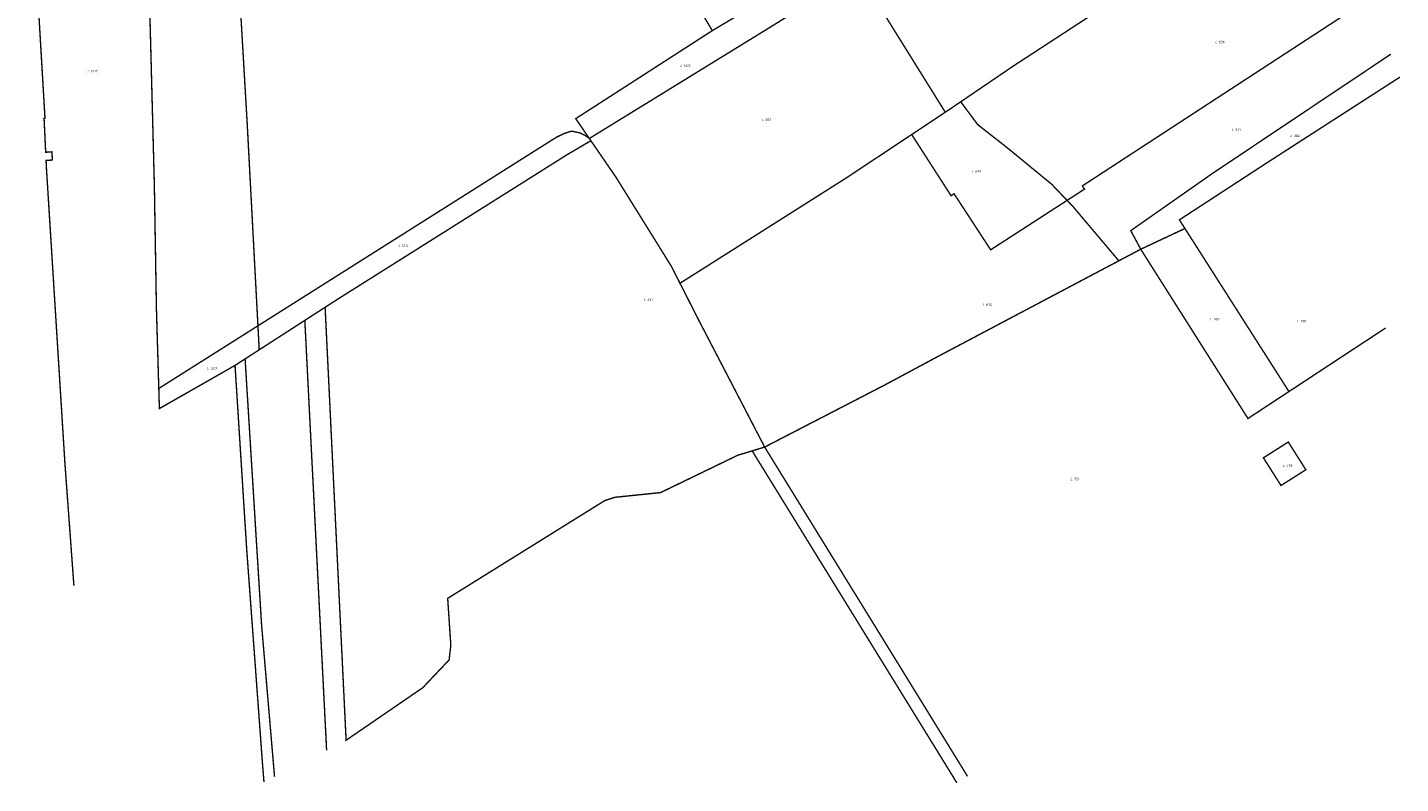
# Model space of a CAD drawing. Header units: metres. Extents: x 127868 to 128067, y 464536 to 464774.
# Tile 1 of 2: x 127868 to 128067, y 464536 to 464646. Entities that reach past the tile are written whole.
import ezdxf
from ezdxf.enums import TextEntityAlignment as Align
from ezdxf.lldxf.tags import DXFTag

# ---------------------------------------------------------------- set-up
doc = ezdxf.new("R2010")
doc.units = ezdxf.units.M
doc.layers.get('0').update_dxf_attribs({"linetype": 'CONTINUOUS'})
doc.layers.add('B-WE-KG-GRENS_PERCEEL-G', color=150, linetype='KG-PERCEEL', lineweight=18)
doc.layers.add('B-WE-KG-GRENS_PERCEEL-S', color=150, linetype='CONTINUOUS', lineweight=25)
doc.styles.add('NLCS-ISO', font='NLCS-ISO.ttf')
doc.styles.get("Standard").update_dxf_attribs({"font": 'NLCS-ISO.ttf'})
tags = doc.linetypes.add('KG-PERCEEL', pattern='A,5.5,-2,["P",Standard,S=1.8,R=0,X=-0.5,Y=-0.9],-2,5.5,-2,[5,NLCS.SHX,S=0.75,R=0,X=0,Y=0],-2', length=19).pattern_tags.tags
tags[6] = DXFTag(74, 10)

# ---------------------------------------------------------------- blocks, each defined once
blk = doc.blocks.new('SKG-PERCEELNUMMER-SO')
at = {"transparency": 33554687, "style": 'NLCS-ISO', "oblique": 10, "flags": 1}
blk.add_attdef('GEMEENTECODE', text='', height=1.8, dxfattribs=at).set_placement((0, 2.55), align=Align.MIDDLE_CENTER)
at = {"transparency": 33554687, "style": 'NLCS-ISO', "oblique": 10}
blk.add_attdef('SECTIE', text='', height=1.8, dxfattribs=at).set_placement((-0.5, 0), align=Align.MIDDLE_RIGHT)
blk.add_attdef('PERCEELNUMMER', text='', height=1.8, dxfattribs=at).set_placement((0.5, 0), align=Align.MIDDLE_LEFT)

msp = doc.modelspace()

# ---------------------------------------------------------------- linework, layer by layer
at = {"layer": 'B-WE-KG-GRENS_PERCEEL-G', "transparency": 33554687, "const_width": 0.2, "flags": 128}
for points in [[(127899.544, 464597.733), (127901.593, 464599.055), (127901.408, 464602.54), (127900.777, 464614.422), (127899.849, 464631.899), (127898.225, 464659.654), (127896.533, 464690.027), (127896.203, 464704.169), (127896.035, 464707.365), (127894.613, 464709.418), (127892.573, 464710.669), (127891.815, 464718.991), (127899.789, 464724.561), (127900.015, 464751.739), (127900.729, 464773.683)], [(127889.346, 464746.097), (127891.815, 464718.991), (127890.292, 464717.927), (127883.267, 464713.021), (127883.894, 464702.374), (127884.556, 464686.292), (127885.316, 464663.421), (127886.376, 464622.921), (127886.486, 464616.347), (127886.675, 464605.054), (127887.019, 464593.444), (127887.105, 464590.521), (127898.084, 464596.791), (127899.544, 464597.733), (127900.538, 464581.681), (127901.937, 464559.099), (127903.816, 464537.071)], [(127874.701, 464564.802), (127873.398, 464582.548), (127870.724, 464625.264), (127870.662, 464626.552), (127871.573, 464626.612), (127871.51, 464627.796), (127870.605, 464627.743), (127870.369, 464632.674), (127870.505, 464632.681), (127869.47, 464650.19), (127868.675, 464677.116), (127868.536, 464687.247), (127868.417, 464687.249), (127868.062, 464719.548), (127869.144, 464719.557), (127869.05, 464730.561), (127869.214, 464741.228)], [(128001.151, 464633.554), (127988.538, 464653.831), (127991.94, 464655.94), (127995.68, 464658.22), (128016.485, 464671.12), (128034.916, 464682.313), (128028.556, 464691.181), (128020.644, 464701.516), (128004.618, 464721.549), (128000, 464719.035), (127954.488, 464693.498), (127948.722, 464690.263)], [(127934.675, 464714.048), (127928.602, 464710.092), (127939.976, 464691.272), (127942.615, 464686.837), (127957.468, 464661.88), (127966.409, 464646.97), (127967.35, 464645.401), (127968.896, 464646.323), (127969.022, 464646.398), (127969.247, 464646.532), (127979.332, 464652.542)], [(128003.398, 464635.066), (128011.017, 464640.25), (128028.698, 464651.784), (128028.76, 464651.7), (128047.321, 464663.768), (128048.444, 464664.536), (128048.942, 464664.876), (128034.916, 464682.313)], [(128048.444, 464664.536), (128057.639, 464652.734), (128060.697, 464648.719), (128021.052, 464622.857), (128021.358, 464622.385), (128018.832, 464620.75), (128019.654, 464619.892), (128026.341, 464611.978)], [(127887.019, 464593.444), (127901.408, 464602.54), (127902.389, 464603.16), (127944.702, 464629.908), (127945.805, 464630.442), (127946.527, 464630.683), (127946.949, 464630.803), (127948.093, 464630.562), (127948.876, 464630.201), (127949.5, 464629.74), (127974.68, 464645.24), (127981.3, 464649.344), (127988.538, 464653.831)], [(127967.35, 464645.401), (127949.342, 464633.792), (127947.524, 464632.62), (127949.5, 464629.74), (127949.723, 464629.415), (127953.4, 464624.06), (127961.38, 464611.22), (127962.654, 464608.716)], [(128004.382, 464537.123), (127974.943, 464584.933), (127992.4, 464593.96), (128000, 464598.04), (128026.341, 464611.978), (128029.52, 464613.66), (128028.072, 464616.358), (128039.8, 464624.577), (128065.823, 464641.987)], [(128051.026, 464592.992), (128045.08, 464589.08), (128029.52, 464613.66), (128035.933, 464616.67), (128035.133, 464617.925), (128048.024, 464626.331), (128067.122, 464638.642)], [(128002.835, 464536.175), (127973.132, 464584.377), (127974.943, 464584.933), (127965.48, 464603.16), (127962.654, 464608.716), (127986.68, 464623.94), (127996.283, 464630.313), (128000, 464632.78), (128001.151, 464633.554), (128003.398, 464635.066), (128005.876, 464631.738), (128010.153, 464628.386), (128016.568, 464623.12), (128018.832, 464620.75), (128007.74, 464613.573), (128002.434, 464621.708), (128001.998, 464621.424), (127996.283, 464630.313)], [(127911.374, 464540.908), (127908.211, 464603.327), (127911.157, 464605.229), (127913.123, 464606.498), (127946.185, 464627.329), (127949.723, 464629.415)], [(128035.933, 464616.67), (128051.026, 464592.992), (128065.047, 464602.218)], [(127911.157, 464605.229), (127914.203, 464542.362), (127925.328, 464549.993), (127929.153, 464554.028), (127929.398, 464556.171), (127928.943, 464562.962), (127951.74, 464577.164), (127953.171, 464577.635), (127959.844, 464578.323), (127971.058, 464583.757), (127973.132, 464584.377)], [(127901.593, 464599.055), (127902.575, 464599.689), (127908.211, 464603.327)], [(127898.084, 464596.791), (127899.783, 464569.985), (127902.065, 464539.009), (127902.283, 464536.293)]]:
    msp.add_lwpolyline(points, dxfattribs=at)
msp.add_lwpolyline([(128053.483, 464581.639), (128050.931, 464585.663), (128047.321, 464583.374), (128049.872, 464579.351)], close=True, dxfattribs=at)

# ---------------------------------------------------------------- block references
at = {"layer": 'B-WE-KG-GRENS_PERCEEL-S', "transparency": 33554687, "xscale": 0.2, "yscale": 0.2, "zscale": 0.2}
for p, values in [((128040.725, 464643.749), {'PERCEELNUMMER': '636', 'SECTIE': 'L'}), ((127877.045, 464639.505), {'PERCEELNUMMER': '1217', 'SECTIE': 'L'}), ((127963.093, 464640.305), {'PERCEELNUMMER': '1012', 'SECTIE': 'L'}), ((127974.921, 464632.475), {'PERCEELNUMMER': '500', 'SECTIE': 'L'}), ((128043.122, 464631.045), {'PERCEELNUMMER': '637', 'SECTIE': 'L'}), ((128051.615, 464630.125), {'PERCEELNUMMER': '386', 'SECTIE': 'L'}), ((128005.369, 464624.932), {'PERCEELNUMMER': '635', 'SECTIE': 'L'}), ((127922.179, 464614.202), {'PERCEELNUMMER': '1214', 'SECTIE': 'L'}), ((127957.802, 464606.369), {'PERCEELNUMMER': '847', 'SECTIE': 'L'}), ((128006.966, 464605.632), {'PERCEELNUMMER': '634', 'SECTIE': 'L'}), ((128039.97, 464603.494), {'PERCEELNUMMER': '382', 'SECTIE': 'L'}), ((128052.595, 464603.206), {'PERCEELNUMMER': '190', 'SECTIE': 'L'}), ((127894.415, 464596.359), {'PERCEELNUMMER': '1213', 'SECTIE': 'L'}), ((128050.515, 464582.225), {'PERCEELNUMMER': '478', 'SECTIE': 'L'}), ((128019.701, 464580.299), {'PERCEELNUMMER': '721', 'SECTIE': 'L'})]:
    msp.add_blockref('SKG-PERCEELNUMMER-SO', p, dxfattribs=at).add_auto_attribs(values)

doc.saveas('drawing.dxf')
